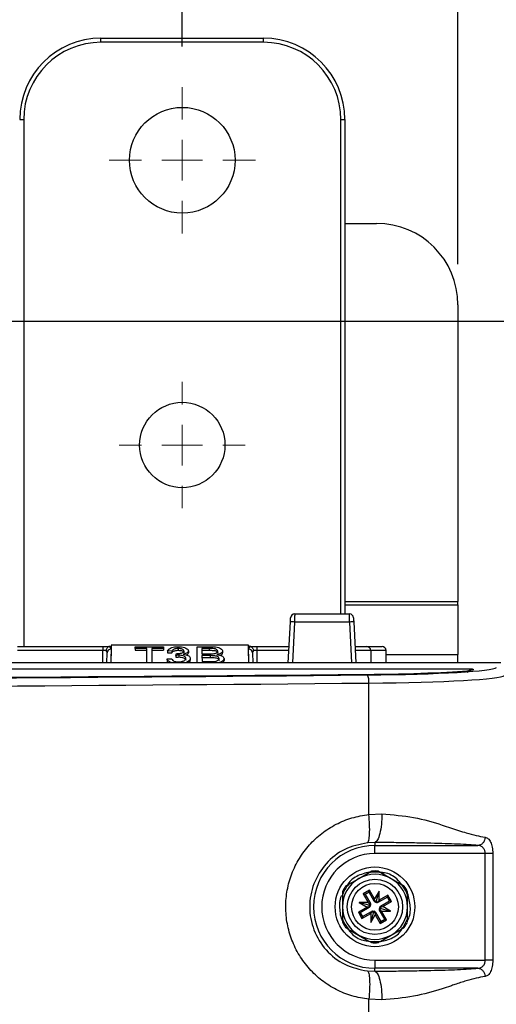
# Paper-space layout 'Sheet1' of a CAD drawing. Header units: millimetres. Extents: x 0 to 420, y 0 to 297.
# Tile 72 of 130: x 121 to 133, y 245 to 269. Entities that reach past the tile are written whole.
import ezdxf

# ---------------------------------------------------------------- set-up
doc = ezdxf.new("R2010")
doc.units = ezdxf.units.MM
doc.layers.add('SLD-0', color=179, linetype='Continuous')
doc.styles.add('SLDTEXTSTYLE1', font='TXT', dxfattribs={"width": 0.75})
doc.styles.add('SLDTEXTSTYLE3', font='TXT', dxfattribs={"width": 0.96})
doc.dimstyles.new('SLDDIMSTYLE0', dxfattribs={"dimtxt": 2.5, "dimasz": 3.302, "dimexe": 0, "dimexo": 0.0625, "dimtad": 1, "dimdec": 1, "dimlfac": 5, "dimrnd": 1e-09, "dimzin": 12, "dimdsep": 46, "dimtxsty": 'SLDTEXTSTYLE1', "dimblk1": 'NONE', "dimblk2": 'NONE', "dimsah": 1, "dimcen": 0.09, "dimadec": 0, "dimazin": 3, "dimtfac": 1, "dimtofl": 0, "dimtmove": 0, "dimatfit": 3, "dimldrblk": 'NONE', "dimfxl": 0, "dimfrac": 2, "dimtolj": 1, "dimtzin": 12, "dimarcsym": 0})
doc.dimstyles.new('SLDDIMSTYLE2', dxfattribs={"dimtxt": 2.5, "dimasz": 3.302, "dimexe": 0, "dimexo": 0.0625, "dimtad": 1, "dimdec": 0, "dimlfac": 5, "dimrnd": 1e-09, "dimzin": 12, "dimdsep": 46, "dimtxsty": 'SLDTEXTSTYLE1', "dimblk1": 'NONE', "dimblk2": 'NONE', "dimsah": 1, "dimcen": 0.09, "dimadec": 0, "dimazin": 3, "dimtfac": 1, "dimtofl": 0, "dimtmove": 0, "dimatfit": 3, "dimldrblk": 'NONE', "dimfxl": 0, "dimfrac": 2, "dimtolj": 1, "dimtzin": 12, "dimarcsym": 0})
doc.dimstyles.new('SLDDIMSTYLE3', dxfattribs={"dimtxt": 2.5, "dimasz": 3.302, "dimexe": 0, "dimexo": 0.0625, "dimtad": 1, "dimdec": 1, "dimlfac": 5, "dimrnd": 1e-09, "dimzin": 4, "dimdsep": 46, "dimtxsty": 'SLDTEXTSTYLE1', "dimblk1": 'NONE', "dimblk2": 'NONE', "dimsah": 1, "dimcen": 0, "dimadec": 0, "dimazin": 1, "dimtfac": 1, "dimtmove": 0, "dimatfit": 3, "dimldrblk": 'NONE', "dimfxl": 0, "dimfrac": 2, "dimtolj": 1, "dimtzin": 12, "dimarcsym": 0})

# ---------------------------------------------------------------- blocks, each defined once
blk = doc.blocks.new('SW_CENTERMARKSYMBOL_22')
at = {"layer": 'SLD-0', "color": 179, "linetype": 'Continuous', "lineweight": 18}
for p, q in [((0, 5), (0, 9)), ((0, 0), (0, 2.5)), ((-5, 0), (-9, 0)), ((0, 0), (-2.5, 0)), ((0, 0), (0, -2.5)), ((0, 0), (2.5, 0)), ((5, 0), (9, 0)), ((0, -5), (0, -9))]:
    blk.add_line(p, q, dxfattribs=at)
blk = doc.blocks.new('SW_CENTERMARKSYMBOL_23')
at = {"layer": 'SLD-0', "color": 179, "linetype": 'Continuous', "lineweight": 18}
for p, q in [((0, 5), (0, 7.75)), ((0, 0), (0, 2.5)), ((-5, 0), (-7.75, 0)), ((0, 0), (-2.5, 0)), ((0, 0), (0, -2.5)), ((0, 0), (2.5, 0)), ((5, 0), (7.75, 0)), ((0, -5), (0, -7.75))]:
    blk.add_line(p, q, dxfattribs=at)
blk = doc.blocks.new('_D_5')
at = {"layer": 'SLD-0', "color": 179}
for p, q in [((109.594, 268.22), (109.594, 283.642)), ((125.314, 268.218), (125.314, 283.642)), ((109.594, 282.642), (112.594, 283.142)), ((112.594, 282.142), (112.594, 283.142)), ((122.314, 283.142), (125.314, 282.642)), ((122.314, 283.142), (122.314, 282.142)), ((112.594, 282.142), (109.594, 282.642)), ((109.594, 282.642), (112.594, 282.642)), ((109.594, 282.642), (125.314, 282.642)), ((125.314, 282.642), (122.314, 282.142)), ((125.314, 282.642), (122.314, 282.642))]:
    blk.add_line(p, q, dxfattribs=at)
at = {"layer": 'SLD-0', "color": 179, "insert": (114.221, 285.677), "char_height": 2.5, "attachment_point": 1, "style": 'SLDTEXTSTYLE3'}
blk.add_mtext('78.6', dxfattribs=at)
blk = doc.blocks.new('_None')
blk = doc.blocks.new('_D_6')
at = {"layer": 'SLD-0', "color": 179}
for p, q in [((125.314, 268.218), (125.314, 283.642)), ((132.094, 262.866), (132.094, 283.642)), ((122.314, 283.142), (125.314, 282.642)), ((122.314, 283.142), (122.314, 282.142)), ((132.094, 282.642), (135.094, 283.142)), ((135.094, 282.142), (135.094, 283.142)), ((125.314, 282.642), (119.314, 282.642)), ((125.314, 282.642), (122.314, 282.142)), ((125.314, 282.642), (122.314, 282.642)), ((132.094, 282.642), (125.314, 282.642)), ((135.094, 282.142), (132.094, 282.642)), ((132.094, 282.642), (135.094, 282.642)), ((132.094, 282.642), (138.094, 282.642))]:
    blk.add_line(p, q, dxfattribs=at)
at = {"layer": 'SLD-0', "color": 179, "insert": (126.856, 285.677), "char_height": 2.5, "attachment_point": 1, "style": 'SLDTEXTSTYLE3'}
blk.add_mtext('34', dxfattribs=at)
blk = doc.blocks.new('_D_8')
at = {"layer": 'SLD-0', "color": 179}
for p, q in [((119.754, 261.466), (144.391, 261.466)), ((142.891, 258.466), (143.391, 261.466)), ((143.391, 261.466), (143.891, 258.466)), ((143.391, 261.466), (143.391, 258.466)), ((143.391, 261.466), (143.391, 144.575)), ((142.891, 258.466), (143.891, 258.466)), ((143.391, 144.575), (142.891, 147.575)), ((143.891, 147.575), (142.891, 147.575)), ((143.891, 147.575), (143.391, 144.575)), ((143.391, 144.575), (143.391, 147.575)), ((109.054, 144.575), (144.391, 144.575))]:
    blk.add_line(p, q, dxfattribs=at)
at = {"layer": 'SLD-0', "color": 179, "insert": (140.355, 198.864), "char_height": 2.5, "attachment_point": 1, "rotation": 90, "style": 'SLDTEXTSTYLE3'}
blk.add_mtext('584.5', dxfattribs=at)
blk = doc.blocks.new('_D_23')
at = {"layer": 'SLD-0', "color": 179}
for p, q in [((163.999, 261.493), (154.023, 261.493)), ((172.8, 249.896), (163.999, 261.493)), ((171.384, 252.588), (170.588, 251.984)), ((171.384, 252.588), (172.8, 249.896)), ((172.8, 249.896), (170.986, 252.286)), ((172.8, 249.896), (170.588, 251.984)), ((175.52, 246.312), (172.8, 249.896))]:
    blk.add_line(p, q, dxfattribs=at)
at = {"layer": 'SLD-0', "color": 179, "char_height": 2.5, "attachment_point": 1, "style": 'SLDTEXTSTYLE3'}
for s, insert in [('%%c', (152.773, 264.528)), ('9.0', (157.794, 264.566))]:
    blk.add_mtext(s, dxfattribs=dict(at, insert=insert))
blk = doc.blocks.new('_D_24')
at = {"layer": 'SLD-0', "color": 179}
for p, q in [((241.453, 256.697), (250.709, 264.131)), ((250.709, 264.131), (262.532, 264.131)), ((241.453, 256.697), (243.478, 258.965)), ((244.105, 258.186), (243.478, 258.965)), ((241.453, 256.697), (243.792, 258.576)), ((244.105, 258.186), (241.453, 256.697)), ((236.385, 252.627), (241.453, 256.697))]:
    blk.add_line(p, q, dxfattribs=at)
at = {"layer": 'SLD-0', "color": 179, "char_height": 2.5, "attachment_point": 1, "style": 'SLDTEXTSTYLE3'}
for s, insert in [('%%c', (251.047, 267.167)), ('13.0', (256.067, 267.205))]:
    blk.add_mtext(s, dxfattribs=dict(at, insert=insert))

psp = doc.layouts.new('Sheet1')

# ---------------------------------------------------------------- linework, layer by layer
at = {"layer": 'SLD-0', "color": 179, "linetype": 'Continuous', "lineweight": 25}
for p, q in [((123.314, 268.318), (123.314, 268.418)), ((123.314, 268.418), (127.314, 268.418)), ((127.314, 268.318), (127.314, 268.418)), ((127.314, 268.318), (123.314, 268.318)), ((121.314, 266.418), (121.414, 266.418)), ((129.214, 266.418), (129.314, 266.418)), ((129.314, 266.418), (129.314, 254.266)), ((129.314, 263.866), (130.094, 263.866)), ((132.094, 261.866), (132.094, 254.569)), ((132.094, 254.489), (132.094, 254.569)), ((132.094, 254.489), (132.094, 253.27)), ((127.977, 254.11), (127.978, 254.127)), ((127.978, 254.127), (127.979, 254.142)), ((127.979, 254.155), (127.98, 254.164)), ((127.979, 254.142), (127.979, 254.155)), ((127.98, 254.169), (127.98, 254.171)), ((127.98, 254.164), (127.98, 254.169)), ((128.077, 254.144), (128.076, 254.107)), ((128.078, 254.178), (128.077, 254.144)), ((128.079, 254.233), (128.078, 254.208)), ((128.078, 254.208), (128.078, 254.178)), ((128.08, 254.262), (128.079, 254.251)), ((128.079, 254.251), (128.079, 254.233)), ((128.08, 254.266), (128.08, 254.262)), ((128.08, 254.266), (129.427, 254.266)), ((129.427, 254.262), (129.427, 254.266)), ((129.428, 254.251), (129.427, 254.262)), ((129.428, 254.233), (129.428, 254.251)), ((129.429, 254.208), (129.428, 254.233)), ((129.43, 254.178), (129.429, 254.208)), ((129.43, 254.144), (129.43, 254.178)), ((129.431, 254.107), (129.43, 254.144)), ((129.527, 254.171), (129.527, 254.169)), ((129.527, 254.169), (129.527, 254.164)), ((129.527, 254.164), (129.528, 254.155)), ((129.528, 254.155), (129.529, 254.142)), ((129.529, 254.142), (129.529, 254.127)), ((129.529, 254.127), (129.53, 254.11)), ((127.922, 253.066), (127.975, 254.072)), ((127.975, 254.072), (127.976, 254.092)), ((127.976, 254.092), (127.977, 254.11)), ((128.076, 254.107), (128.075, 254.068)), ((129.432, 254.068), (128.075, 254.068)), ((129.432, 254.068), (129.431, 254.107)), ((129.53, 254.11), (129.531, 254.092)), ((129.531, 254.092), (129.532, 254.072)), ((129.532, 254.072), (129.585, 253.066)), ((121.258, 253.466), (123.363, 253.466)), ((123.363, 253.466), (123.535, 253.466)), ((123.363, 253.466), (123.363, 253.367)), ((123.535, 253.466), (123.563, 253.466)), ((123.562, 253.4), (123.559, 253.066)), ((123.563, 253.502), (123.56, 253.066)), ((123.563, 253.466), (123.562, 253.4)), ((126.944, 253.502), (123.563, 253.502)), ((123.563, 253.502), (123.563, 253.466)), ((124.156, 253.417), (124.157, 253.46)), ((124.445, 253.417), (124.156, 253.417)), ((124.156, 253.417), (124.156, 253.373)), ((124.157, 253.46), (124.85, 253.46)), ((124.442, 253.066), (124.445, 253.417)), ((124.851, 253.417), (124.562, 253.417)), ((124.562, 253.417), (124.565, 253.066)), ((124.85, 253.46), (124.851, 253.417)), ((124.851, 253.417), (124.851, 253.373)), ((125.215, 253.417), (125.215, 253.373)), ((125.676, 253.066), (125.68, 253.46)), ((125.68, 253.46), (126.012, 253.46)), ((125.797, 253.417), (125.798, 253.286)), ((125.973, 253.417), (125.797, 253.417)), ((125.973, 253.417), (125.973, 253.373)), ((126.944, 253.502), (126.944, 253.466)), ((126.947, 253.066), (126.944, 253.502)), ((126.945, 253.4), (126.944, 253.466)), ((126.944, 253.466), (126.972, 253.466)), ((126.948, 253.066), (126.945, 253.4)), ((126.972, 253.466), (127.144, 253.466)), ((127.144, 253.466), (127.144, 253.367)), ((127.144, 253.466), (127.943, 253.466)), ((129.564, 253.466), (129.849, 253.466)), ((129.849, 253.466), (130.229, 253.466)), ((123.363, 253.367), (121.258, 253.367)), ((123.46, 253.066), (123.462, 253.31)), ((124.156, 253.373), (124.445, 253.373)), ((124.563, 253.373), (124.851, 253.373)), ((124.939, 253.159), (125.05, 253.164)), ((124.939, 253.159), (124.939, 253.115)), ((124.953, 253.358), (124.952, 253.314)), ((124.952, 253.314), (125.06, 253.309)), ((125.06, 253.353), (124.953, 253.358)), ((125.06, 253.353), (125.06, 253.309)), ((125.158, 253.247), (125.17, 253.291)), ((125.158, 253.247), (125.158, 253.203)), ((125.229, 253.252), (125.229, 253.208)), ((125.356, 253.355), (125.356, 253.311)), ((125.463, 253.357), (125.463, 253.313)), ((125.51, 253.173), (125.511, 253.129)), ((125.797, 253.373), (125.973, 253.373)), ((125.798, 253.286), (125.987, 253.286)), ((126, 253.241), (125.798, 253.241)), ((125.798, 253.241), (125.8, 253.095)), ((125.799, 253.197), (126, 253.197)), ((126, 253.241), (126, 253.197)), ((126.305, 253.355), (126.305, 253.311)), ((126.341, 253.167), (126.342, 253.123)), ((127.045, 253.31), (127.047, 253.066)), ((129.949, 253.367), (129.952, 253.066)), ((130.332, 253.066), (130.329, 253.367)), ((132.094, 253.066), (132.094, 253.27)), ((133.154, 253.066), (100.656, 253.066)), ((125.8, 253.095), (126.015, 253.095)), ((89.868, 252.914), (132.442, 252.914)), ((129.903, 249.337), (129.903, 252.566)), ((129.903, 249.337), (130.225, 249.349)), ((130.054, 248.65), (129.869, 248.642)), ((130.054, 248.65), (130.054, 248.576)), ((130.054, 248.576), (132.587, 248.576)), ((130.054, 248.376), (130.054, 248.576)), ((132.766, 248.376), (130.054, 248.376)), ((132.766, 245.756), (132.766, 248.376)), ((132.951, 248.376), (132.951, 245.756)), ((129.909, 247.906), (129.654, 247.759)), ((130.454, 247.758), (130.2, 247.906)), ((129.654, 247.759), (129.399, 247.613)), ((130.709, 247.611), (130.454, 247.758)), ((129.254, 247.361), (129.254, 247.067)), ((129.922, 247.475), (129.766, 247.385)), ((129.814, 247.372), (129.766, 247.385)), ((129.766, 247.385), (129.89, 247.17)), ((129.909, 247.427), (129.814, 247.372)), ((129.814, 247.372), (129.941, 247.151)), ((129.909, 247.427), (129.922, 247.475)), ((130.036, 247.206), (129.909, 247.427)), ((130.046, 247.26), (129.922, 247.475)), ((130.158, 247.452), (130.046, 247.26)), ((130.094, 247.216), (130.158, 247.452)), ((130.157, 247.23), (130.158, 247.452)), ((130.373, 247.354), (130.157, 247.23)), ((130.36, 247.306), (130.373, 247.354)), ((130.462, 247.198), (130.373, 247.354)), ((130.854, 247.065), (130.854, 247.359)), ((129.904, 247.106), (129.667, 247.17)), ((129.89, 247.17), (129.667, 247.17)), ((129.667, 247.17), (129.86, 247.059)), ((129.89, 247.17), (129.924, 247.142)), ((129.941, 247.151), (129.924, 247.142)), ((130.036, 247.206), (130.053, 247.216)), ((130.053, 247.216), (130.046, 247.26)), ((130.094, 247.216), (130.07, 247.175)), ((130.094, 247.169), (130.094, 247.216)), ((130.157, 247.23), (130.129, 247.196)), ((130.139, 247.179), (130.129, 247.196)), ((130.36, 247.306), (130.139, 247.179)), ((130.194, 247.083), (130.415, 247.211)), ((130.247, 247.074), (130.462, 247.198)), ((130.415, 247.211), (130.36, 247.306)), ((130.415, 247.211), (130.462, 247.198)), ((129.254, 247.067), (129.253, 246.773)), ((129.86, 247.059), (129.645, 246.935)), ((129.692, 246.922), (129.645, 246.935)), ((129.645, 246.935), (129.734, 246.779)), ((129.913, 247.049), (129.692, 246.922)), ((129.692, 246.922), (129.747, 246.826)), ((129.734, 246.779), (129.95, 246.903)), ((129.747, 246.826), (129.968, 246.954)), ((129.904, 247.066), (129.86, 247.059)), ((129.951, 247.106), (129.904, 247.106)), ((129.904, 247.106), (129.944, 247.083)), ((129.913, 247.049), (129.904, 247.066)), ((129.95, 246.903), (129.978, 246.937)), ((130.013, 246.916), (129.95, 246.68)), ((129.95, 246.903), (129.95, 246.68)), ((129.95, 246.68), (130.061, 246.873)), ((129.968, 246.954), (129.978, 246.937)), ((130.013, 246.963), (130.013, 246.916)), ((130.013, 246.916), (130.037, 246.957)), ((130.071, 246.926), (130.054, 246.916)), ((130.054, 246.916), (130.061, 246.873)), ((130.061, 246.873), (130.185, 246.657)), ((130.071, 246.926), (130.198, 246.705)), ((130.156, 247.026), (130.203, 247.026)), ((130.203, 247.026), (130.163, 247.049)), ((130.166, 246.981), (130.183, 246.991)), ((130.293, 246.76), (130.166, 246.981)), ((130.217, 246.962), (130.183, 246.991)), ((130.194, 247.083), (130.203, 247.066)), ((130.203, 247.066), (130.247, 247.074)), ((130.203, 247.026), (130.44, 246.962)), ((130.341, 246.747), (130.217, 246.962)), ((130.217, 246.962), (130.44, 246.962)), ((130.44, 246.962), (130.247, 247.074)), ((130.853, 246.771), (130.854, 247.065)), ((129.747, 246.826), (129.734, 246.779)), ((130.185, 246.657), (130.341, 246.747)), ((130.198, 246.705), (130.185, 246.657)), ((130.198, 246.705), (130.293, 246.76)), ((130.293, 246.76), (130.341, 246.747)), ((129.398, 246.521), (129.653, 246.374)), ((130.453, 246.373), (130.708, 246.52)), ((129.653, 246.374), (129.907, 246.226)), ((130.198, 246.226), (130.453, 246.373)), ((130.054, 245.756), (130.054, 245.556)), ((130.054, 245.756), (132.766, 245.756)), ((129.869, 245.49), (130.054, 245.482)), ((130.054, 245.482), (130.054, 245.556)), ((132.587, 245.556), (130.054, 245.556)), ((129.903, 208.937), (129.903, 244.795)), ((130.225, 244.783), (129.903, 244.795))]:
    psp.add_line(p, q, dxfattribs=at)
at = {"layer": 'SLD-0', "color": 8, "linetype": 'Continuous', "lineweight": 25}
for p, q in [((121.414, 266.418), (121.414, 253.466)), ((129.214, 254.266), (129.214, 266.418)), ((129.314, 254.569), (132.094, 254.569)), ((129.314, 254.489), (132.094, 254.489)), ((128.075, 254.068), (128.022, 253.066)), ((129.485, 253.066), (129.432, 254.068)), ((123.36, 253.066), (123.363, 253.367)), ((127.144, 253.367), (127.147, 253.066)), ((127.938, 253.367), (127.144, 253.367)), ((130.329, 253.367), (129.949, 253.367)), ((130.33, 253.27), (132.094, 253.27))]:
    psp.add_line(p, q, dxfattribs=at)
at = {"layer": 'SLD-0', "color": 179, "linetype": 'Continuous', "lineweight": 25}
for centre, radius in [((125.314, 265.418), 1.3), ((125.314, 258.418), 1.05), ((130.054, 247.066), 0.98), ((130.054, 247.066), 0.68), ((130.054, 247.066), 0.576)]:
    psp.add_circle(centre, radius, dxfattribs=at)
for centre, radius, start, end in [((123.314, 266.418), 2, 90, 180), ((127.314, 266.418), 2, 0, 90), ((123.314, 266.418), 1.9, 90, 180), ((127.314, 266.418), 1.9, 0, 90), ((130.094, 261.866), 2, 0, 90), ((128.08, 254.166), 0.1, 89.9997, 176.9992), ((129.427, 254.166), 0.1, 3.0008, 89.9994), ((127.9, 251.207), 2.866, 86.4992, 88.4975), ((129.607, 251.208), 2.865, 91.5023, 93.5011), ((123.558, 253.305), 0.0957, 87.3131, 176.6581), ((126.949, 253.305), 0.0957, 3.342, 92.6885), ((129.849, 253.366), 0.1, 0.5, 89.9993), ((130.229, 253.366), 0.1, 0.5, 90), ((129.536, 252.608), 0.369, 353.4539, 25.2521), ((130.054, 247.066), 1.51, 90, 270), ((130.054, 247.066), 1.31, 90, 270), ((130.054, 247.066), 0.8, 59.9324, 119.9325), ((130.054, 247.066), 0.852, 80.1182, 99.7466), ((130.054, 247.066), 0.882, 84.8344, 95.0304), ((130.054, 247.066), 0.8, 119.9325, 179.9324), ((130.054, 247.066), 0.852, 140.1182, 159.7466), ((130.054, 247.066), 0.8, 359.9324, 59.9324), ((130.054, 247.066), 0.852, 20.1182, 39.7467), ((130.054, 247.066), 0.882, 144.8344, 155.0304), ((130.054, 247.066), 0.882, 24.8344, 35.0304), ((129.876, 247.114), 0.075, 354.2624, 29.9334), ((130.101, 247.244), 0.075, 209.9337, 245.6024), ((130.101, 247.244), 0.075, 264.2624, 299.9325), ((130.054, 247.066), 0.8, 179.9324, 239.9324), ((129.876, 247.114), 0.075, 299.9327, 335.603), ((130.006, 246.889), 0.075, 84.2624, 119.9324), ((130.006, 246.889), 0.075, 29.9325, 65.6022), ((130.231, 247.018), 0.075, 174.2624, 209.9315), ((130.231, 247.018), 0.075, 119.9315, 155.6016), ((130.054, 247.066), 0.8, 299.9324, 359.9324), ((130.054, 247.066), 0.852, 200.1182, 219.7466), ((130.054, 247.066), 0.882, 204.8344, 215.0304), ((130.054, 247.066), 0.852, 320.1182, 339.7466), ((130.054, 247.066), 0.882, 324.8344, 335.0304), ((130.054, 247.066), 0.8, 239.9324, 299.9324), ((130.054, 247.066), 0.852, 260.1182, 279.7466), ((130.054, 247.066), 0.882, 264.8344, 275.0304)]:
    psp.add_arc(centre, radius, start, end, dxfattribs=at)
for centre, major_axis, ratio, start_param, end_param in [((123.362, 253.4), (0.2, 0), 0.461511, 6.278066, 7.021705), ((127.145, 253.4), (0.2, 0), 0.461511, 2.403073, 3.146712), ((123.363, 253.366), (0.1, 0.001), 0.008724, 0.660603, 1.570568), ((123.362, 253.309), (0.0994, 0.0121), 0.929702, 6.161882, 6.822654), ((127.145, 253.309), (0.0994, -0.0121), 0.929702, 2.602124, 3.262896), ((127.144, 253.366), (0.1, -0.001), 0.008724, 1.571025, 2.48099), ((129.245, 252.962), (3.8, 0), 0.052408, 4.877617, 6.230824), ((81.554, 267.959), (293.62, 0), 0.052408, 4.727257, 4.877542), ((81.554, 267.951), (293.757, 0), 0.052408, 4.731304, 4.877617), ((129.245, 252.963), (3.532, 0), 0.052408, 4.877542, 5.8274), ((129.245, 252.763), (4, 0), 0.049787, 4.877617, 6.230825), ((81.554, 267.752), (293.957, 0), 0.052372, 4.731304, 4.877617), ((129.876, 247.058), (0, 0.102), 0.833591, 5.212777, 5.681932), ((130.15, 247.215), (0.0883, -0.0511), 0.833591, 3.742842, 4.211996), ((130.045, 247.244), (0.102, 0), 0.833591, 5.212777, 5.681914), ((129.904, 247.163), (0.0511, 0.0883), 0.833591, 3.742856, 4.212009), ((130.062, 246.889), (0.102, 0), 0.833591, 2.071184, 2.540346), ((129.957, 246.917), (0.0883, -0.0511), 0.833591, 0.601268, 1.070414), ((130.231, 247.075), (0, 0.102), 0.833591, 2.071184, 2.540328), ((130.203, 246.97), (0.0511, 0.0883), 0.833591, 0.601254, 1.070401)]:
    psp.add_ellipse(centre, major_axis=major_axis, ratio=ratio, start_param=start_param, end_param=end_param, dxfattribs=at)
at = {"layer": 'SLD-0', "color": 8, "linetype": 'Continuous', "lineweight": 25}
psp.add_ellipse((129.249, 253.366), major_axis=(0.7, 0.001), ratio=0.001247, start_param=0.000009, end_param=1.095947, dxfattribs=at)
at = {"layer": 'SLD-0', "color": 179, "linetype": 'Continuous', "lineweight": 25}
for points, knots in [([(123.51, 253.463), (123.501, 253.459), (123.484, 253.451), (123.462, 253.428), (123.448, 253.399), (123.443, 253.378), (123.442, 253.368), (123.442, 253.367)], [0, 0, 0, 0, 0.253858, 0.507701, 0.762692, 0.990709, 1, 1, 1, 1]), ([(123.535, 253.466), (123.531, 253.466), (123.522, 253.466), (123.514, 253.464), (123.51, 253.463)], [0, 0, 0, 0, 0.516647, 1, 1, 1, 1]), ([(124.953, 253.358), (124.964, 253.377), (124.983, 253.407), (125.05, 253.439), (125.121, 253.456), (125.178, 253.46), (125.207, 253.46), (125.211, 253.46)], [0, 0, 0, 0, 0.35279, 0.562361, 0.772748, 0.968723, 1, 1, 1, 1]), ([(125.215, 253.417), (125.193, 253.416), (125.155, 253.414), (125.11, 253.401), (125.077, 253.383), (125.065, 253.365), (125.06, 253.354), (125.06, 253.353)], [0, 0, 0, 0, 0.2701784, 0.4663574, 0.6624372, 0.9632596, 1, 1, 1, 1]), ([(125.211, 253.46), (125.24, 253.459), (125.297, 253.457), (125.374, 253.439), (125.428, 253.414), (125.458, 253.385), (125.461, 253.366), (125.463, 253.357)], [0, 0, 0, 0, 0.222996, 0.435554, 0.648821, 0.842398, 1, 1, 1, 1]), ([(125.356, 253.355), (125.355, 253.363), (125.352, 253.377), (125.328, 253.396), (125.293, 253.409), (125.253, 253.416), (125.226, 253.416), (125.215, 253.417)], [0, 0, 0, 0, 0.237682, 0.44189, 0.646218, 0.851021, 1, 1, 1, 1]), ([(126.187, 253.35), (126.185, 253.36), (126.182, 253.376), (126.158, 253.395), (126.13, 253.407), (126.087, 253.414), (126.034, 253.416), (125.993, 253.417), (125.973, 253.417)], [0, 0, 0, 0, 0.227788, 0.367908, 0.486729, 0.605491, 0.803385, 1, 1, 1, 1]), ([(126.012, 253.46), (126.052, 253.459), (126.119, 253.458), (126.204, 253.443), (126.261, 253.419), (126.298, 253.388), (126.303, 253.365), (126.305, 253.355)], [0, 0, 0, 0, 0.279487, 0.451646, 0.624576, 0.830338, 1, 1, 1, 1]), ([(126.997, 253.463), (126.993, 253.464), (126.985, 253.466), (126.976, 253.466), (126.972, 253.466)], [0, 0, 0, 0, 0.511954, 1, 1, 1, 1]), ([(126.997, 253.463), (127.006, 253.459), (127.023, 253.451), (127.045, 253.428), (127.059, 253.399), (127.064, 253.378), (127.065, 253.368), (127.065, 253.367)], [0, 0, 0, 0, 0.253856, 0.507697, 0.762696, 0.990712, 1, 1, 1, 1]), ([(125.061, 253.066), (125.048, 253.069), (125.011, 253.079), (124.969, 253.107), (124.945, 253.136), (124.94, 253.154), (124.939, 253.159)], [0, 0, 0, 0, 0.1704389, 0.4966517, 0.8686829, 1, 1, 1, 1]), ([(125.05, 253.164), (125.057, 253.15), (125.069, 253.13), (125.108, 253.107), (125.149, 253.095), (125.188, 253.09), (125.212, 253.09), (125.22, 253.09)], [0, 0, 0, 0, 0.3699011, 0.5524682, 0.7364724, 0.9093285, 1, 1, 1, 1]), ([(125.06, 253.309), (125.065, 253.319), (125.074, 253.336), (125.109, 253.357), (125.15, 253.368), (125.187, 253.372), (125.209, 253.372), (125.215, 253.373)], [0, 0, 0, 0, 0.3179057, 0.5239033, 0.7306559, 0.9275161, 1, 1, 1, 1]), ([(125.229, 253.252), (125.222, 253.252), (125.208, 253.252), (125.184, 253.25), (125.168, 253.248), (125.158, 253.247)], [0, 0, 0, 0, 0.285788, 0.581691, 1, 1, 1, 1]), ([(125.158, 253.203), (125.163, 253.203), (125.176, 253.205), (125.199, 253.207), (125.218, 253.207), (125.229, 253.208)], [0, 0, 0, 0, 0.2340575, 0.5279964, 1, 1, 1, 1]), ([(125.17, 253.291), (125.17, 253.291), (125.172, 253.291), (125.177, 253.29), (125.181, 253.29), (125.183, 253.29)], [0, 0, 0, 0, 0.123509, 0.52339, 1, 1, 1, 1]), ([(125.183, 253.29), (125.212, 253.292), (125.259, 253.294), (125.311, 253.308), (125.339, 253.322), (125.354, 253.338), (125.355, 253.35), (125.356, 253.355)], [0, 0, 0, 0, 0.336213, 0.530578, 0.685851, 0.840777, 1, 1, 1, 1]), ([(125.215, 253.373), (125.233, 253.372), (125.269, 253.371), (125.312, 253.358), (125.336, 253.347), (125.341, 253.34), (125.342, 253.339)], [0, 0, 0, 0, 0.343997, 0.674558, 0.96069, 1, 1, 1, 1]), ([(125.22, 253.09), (125.245, 253.091), (125.288, 253.093), (125.34, 253.108), (125.376, 253.127), (125.397, 253.149), (125.399, 253.166), (125.4, 253.173)], [0, 0, 0, 0, 0.245143, 0.426115, 0.606359, 0.818902, 1, 1, 1, 1]), ([(125.4, 253.173), (125.399, 253.184), (125.395, 253.202), (125.363, 253.227), (125.318, 253.244), (125.27, 253.251), (125.24, 253.252), (125.229, 253.252)], [0, 0, 0, 0, 0.253907, 0.469427, 0.685338, 0.883696, 1, 1, 1, 1]), ([(125.229, 253.208), (125.249, 253.207), (125.29, 253.206), (125.341, 253.192), (125.378, 253.173), (125.398, 253.151), (125.399, 253.136), (125.4, 253.129)], [0, 0, 0, 0, 0.212279, 0.432575, 0.618611, 0.831129, 1, 1, 1, 1]), ([(125.463, 253.357), (125.46, 253.346), (125.456, 253.326), (125.42, 253.3), (125.375, 253.284), (125.345, 253.277), (125.334, 253.275)], [0, 0, 0, 0, 0.308523, 0.581484, 0.854547, 1, 1, 1, 1]), ([(125.334, 253.275), (125.356, 253.272), (125.401, 253.266), (125.456, 253.247), (125.496, 253.219), (125.509, 253.193), (125.51, 253.177), (125.51, 253.173)], [0, 0, 0, 0, 0.213837, 0.426427, 0.638699, 0.917022, 1, 1, 1, 1]), ([(125.51, 253.173), (125.507, 253.157), (125.5, 253.126), (125.45, 253.088), (125.402, 253.073), (125.381, 253.066)], [0, 0, 0, 0, 0.3933264, 0.7351819, 1, 1, 1, 1]), ([(125.418, 253.258), (125.431, 253.265), (125.456, 253.281), (125.462, 253.301), (125.463, 253.312), (125.463, 253.313)], [0, 0, 0, 0, 0.460104, 0.943796, 1, 1, 1, 1]), ([(125.973, 253.373), (126.009, 253.372), (126.058, 253.372), (126.121, 253.365), (126.155, 253.353), (126.179, 253.334), (126.186, 253.318), (126.186, 253.308), (126.186, 253.306)], [0, 0, 0, 0, 0.343699, 0.480152, 0.618053, 0.765313, 0.960465, 1, 1, 1, 1]), ([(125.987, 253.286), (125.997, 253.286), (126.018, 253.286), (126.055, 253.286), (126.081, 253.289), (126.096, 253.29)], [0, 0, 0, 0, 0.276199, 0.558475, 1, 1, 1, 1]), ([(126.22, 253.168), (126.217, 253.179), (126.214, 253.197), (126.183, 253.219), (126.143, 253.233), (126.079, 253.24), (126.03, 253.241), (126, 253.241)], [0, 0, 0, 0, 0.244295, 0.395518, 0.547553, 0.720428, 1, 1, 1, 1]), ([(126, 253.197), (126.02, 253.197), (126.064, 253.196), (126.124, 253.192), (126.171, 253.18), (126.202, 253.163), (126.218, 253.143), (126.219, 253.129), (126.219, 253.124)], [0, 0, 0, 0, 0.189998, 0.411656, 0.55206, 0.692451, 0.877743, 1, 1, 1, 1]), ([(126.092, 253.097), (126.111, 253.1), (126.145, 253.103), (126.186, 253.119), (126.211, 253.138), (126.219, 253.156), (126.22, 253.166), (126.22, 253.168)], [0, 0, 0, 0, 0.257394, 0.44874, 0.690377, 0.936225, 1, 1, 1, 1]), ([(126.096, 253.29), (126.112, 253.294), (126.141, 253.299), (126.169, 253.314), (126.184, 253.331), (126.186, 253.343), (126.187, 253.35)], [0, 0, 0, 0, 0.285411, 0.514242, 0.742156, 1, 1, 1, 1]), ([(126.305, 253.355), (126.302, 253.343), (126.296, 253.319), (126.251, 253.289), (126.2, 253.274), (126.172, 253.267), (126.165, 253.266)], [0, 0, 0, 0, 0.310197, 0.635955, 0.915603, 1, 1, 1, 1]), ([(126.165, 253.266), (126.194, 253.261), (126.247, 253.253), (126.303, 253.227), (126.336, 253.199), (126.34, 253.178), (126.341, 253.167)], [0, 0, 0, 0, 0.29062, 0.526812, 0.762464, 1, 1, 1, 1]), ([(126.341, 253.167), (126.337, 253.151), (126.331, 253.122), (126.285, 253.089), (126.243, 253.071), (126.216, 253.067), (126.211, 253.066)], [0, 0, 0, 0, 0.404196, 0.700867, 0.944308, 1, 1, 1, 1]), ([(126.249, 253.249), (126.252, 253.25), (126.275, 253.257), (126.297, 253.28), (126.303, 253.301), (126.305, 253.311)], [0, 0, 0, 0, 0.069051, 0.542866, 1, 1, 1, 1]), ([(124.939, 253.115), (124.942, 253.099), (124.946, 253.082), (124.968, 253.068), (124.971, 253.066)], [0, 0, 0, 0, 0.889574, 1, 1, 1, 1]), ([(125.476, 253.066), (125.489, 253.079), (125.509, 253.1), (125.51, 253.122), (125.511, 253.129)], [0, 0, 0, 0, 0.658395, 1, 1, 1, 1]), ([(126.015, 253.095), (126.022, 253.095), (126.036, 253.095), (126.062, 253.096), (126.08, 253.097), (126.092, 253.097)], [0, 0, 0, 0, 0.274724, 0.549481, 1, 1, 1, 1]), ([(126.307, 253.066), (126.317, 253.074), (126.339, 253.092), (126.341, 253.112), (126.342, 253.123)], [0, 0, 0, 0, 0.437546, 1, 1, 1, 1]), ([(132.438, 252.886), (132.437, 252.885), (132.432, 252.884), (132.399, 252.88), (132.377, 252.878)], [0, 0, 0, 0, 0.339746, 1, 1, 1, 1]), ([(132.442, 252.914), (132.442, 252.914), (132.451, 252.911), (132.478, 252.904), (132.494, 252.893), (132.437, 252.884), (132.416, 252.881)], [0, 0, 0, 0, 0.0036721, 0.1975133, 0.7053735, 0.999995, 0.999995, 0.999995, 0.999995]), ([(132.418, 252.883), (132.423, 252.89), (132.436, 252.907), (132.439, 252.911), (132.442, 252.914), (132.442, 252.914)], [0, 0, 0, 0, 0.402096, 0.988304, 1, 1, 1, 1]), ([(129.903, 244.795), (129.763, 244.818), (129.486, 244.863), (129.096, 245.025), (128.741, 245.249), (128.434, 245.535), (128.184, 245.871), (127.999, 246.245), (127.886, 246.648), (127.847, 247.065), (127.885, 247.481), (127.998, 247.884), (128.183, 248.26), (128.433, 248.596), (128.739, 248.882), (129.094, 249.106), (129.485, 249.269), (129.763, 249.314), (129.903, 249.337)], [0, 0, 0, 0, 0.063614, 0.126723, 0.189353, 0.251895, 0.313892, 0.376099, 0.437813, 0.499848, 0.561613, 0.623589, 0.6857, 0.747771, 0.810372, 0.872902, 0.936243, 1, 1, 1, 1]), ([(129.869, 248.642), (129.881, 248.657), (129.906, 248.688), (129.925, 248.851), (129.925, 249.079), (129.91, 249.253), (129.903, 249.337)], [0, 0, 0, 0, 0.241, 0.499999, 0.758998, 1, 1, 1, 1]), ([(130.225, 249.349), (130.222, 249.264), (130.215, 249.087), (130.175, 248.856), (130.118, 248.692), (130.075, 248.664), (130.054, 248.65)], [0, 0, 0, 0, 0.24075, 0.499999, 0.759247, 1, 1, 1, 1]), ([(130.225, 249.349), (130.491, 249.329), (131.027, 249.287), (131.566, 249.123), (131.985, 248.989), (132.371, 248.854), (132.617, 248.805), (132.763, 248.776)], [0, 0, 0, 0, 0.249011, 0.500867, 0.582293, 0.752522, 1, 1, 1, 1]), ([(129.869, 248.642), (129.677, 248.601), (129.297, 248.52), (128.829, 248.148), (128.521, 247.647), (128.413, 247.065), (128.521, 246.483), (128.831, 245.983), (129.298, 245.612), (129.678, 245.531), (129.869, 245.49)], [0, 0, 0, 0, 0.127608, 0.252934, 0.376902, 0.50015, 0.623408, 0.747396, 0.872765, 1, 1, 1, 1]), ([(132.587, 248.576), (132.517, 248.582), (132.378, 248.594), (132.096, 248.608), (131.779, 248.62), (131.405, 248.63), (130.98, 248.638), (130.516, 248.644), (130.209, 248.648), (130.054, 248.65)], [0, 0, 0, 0, 0.131198, 0.2621929, 0.3871772, 0.520151, 0.6833782, 0.8399207, 1, 1, 1, 1]), ([(132.763, 248.776), (132.76, 248.751), (132.756, 248.713), (132.734, 248.667), (132.711, 248.635), (132.683, 248.61), (132.642, 248.584), (132.609, 248.579), (132.587, 248.576)], [0, 0, 0, 0, 0.239807, 0.368584, 0.500004, 0.631427, 0.760202, 1, 1, 1, 1]), ([(132.766, 248.376), (132.765, 248.389), (132.764, 248.416), (132.754, 248.454), (132.738, 248.489), (132.709, 248.529), (132.659, 248.566), (132.612, 248.573), (132.587, 248.576)], [0, 0, 0, 0, 0.107812, 0.218708, 0.335155, 0.459281, 0.713702, 1, 1, 1, 1]), ([(132.763, 248.776), (132.79, 248.768), (132.841, 248.754), (132.892, 248.68), (132.922, 248.602), (132.939, 248.533), (132.949, 248.457), (132.951, 248.403), (132.951, 248.376)], [0, 0, 0, 0, 0.262349, 0.509959, 0.633755, 0.75467, 0.877887, 1, 1, 1, 1]), ([(132.951, 248.376), (132.942, 248.376), (132.924, 248.376), (132.879, 248.376), (132.825, 248.376), (132.785, 248.376), (132.766, 248.376)], [0, 0, 0, 0, 0.24442, 0.500001, 0.755566, 1, 1, 1, 1]), ([(129.962, 247.931), (129.854, 247.906), (129.639, 247.855), (129.432, 247.713), (129.376, 247.605), (129.371, 247.596)], [0, 0, 0, 0, 0.478501, 0.954212, 1, 1, 1, 1]), ([(129.976, 247.945), (129.976, 247.945), (129.976, 247.944), (129.972, 247.942), (129.962, 247.937), (129.941, 247.924), (129.922, 247.913), (129.909, 247.906)], [0, 0, 0, 0, 0.0653667, 0.1471244, 0.2772357, 0.536158, 1, 1, 1, 1]), ([(130.2, 247.906), (130.187, 247.913), (130.171, 247.923), (130.15, 247.935), (130.14, 247.941), (130.134, 247.944), (130.133, 247.945), (130.133, 247.945), (130.133, 247.945)], [0, 0, 0, 0, 0.470323, 0.631503, 0.834303, 0.912023, 0.990552, 1, 1, 1, 1]), ([(130.714, 247.608), (130.675, 247.658), (130.568, 247.795), (130.37, 247.903), (130.224, 247.91), (130.19, 247.912)], [0, 0, 0, 0, 0.302783, 0.835179, 1, 1, 1, 1]), ([(129.399, 247.613), (129.393, 247.609), (129.376, 247.599), (129.354, 247.587), (129.34, 247.578), (129.335, 247.575), (129.333, 247.574), (129.333, 247.574), (129.333, 247.574)], [0, 0, 0, 0, 0.246964, 0.653633, 0.816168, 0.898581, 0.968253, 1, 1, 1, 1]), ([(130.776, 247.572), (130.776, 247.572), (130.775, 247.573), (130.773, 247.574), (130.766, 247.578), (130.745, 247.59), (130.724, 247.602), (130.709, 247.611), (130.709, 247.611)], [0, 0, 0, 0, 0.053178, 0.117713, 0.227187, 0.430302, 0.997334, 1, 1, 1, 1]), ([(129.254, 247.438), (129.254, 247.438), (129.254, 247.438), (129.254, 247.436), (129.254, 247.429), (129.254, 247.412), (129.254, 247.388), (129.254, 247.369), (129.254, 247.361)], [0, 0, 0, 0, 0.035403, 0.098237, 0.195706, 0.367408, 0.7405, 1, 1, 1, 1]), ([(130.853, 246.733), (130.857, 246.738), (130.92, 246.836), (130.944, 247.082), (130.885, 247.295), (130.856, 247.402)], [0, 0, 0, 0, 0.028893, 0.5104, 1, 1, 1, 1]), ([(130.854, 247.359), (130.854, 247.374), (130.854, 247.393), (130.854, 247.417), (130.854, 247.429), (130.854, 247.435), (130.854, 247.437), (130.854, 247.437), (130.854, 247.437)], [0, 0, 0, 0, 0.47032, 0.631491, 0.8342994, 0.91203, 0.9905511, 1, 1, 1, 1]), ([(129.234, 247.348), (129.231, 247.342), (129.174, 247.24), (129.179, 247), (129.216, 246.749), (129.3, 246.645), (129.314, 246.627)], [0, 0, 0, 0, 0.024839, 0.466293, 0.911978, 1, 1, 1, 1]), ([(129.253, 246.773), (129.253, 246.759), (129.253, 246.739), (129.253, 246.715), (129.253, 246.704), (129.253, 246.697), (129.253, 246.696), (129.253, 246.696), (129.253, 246.696)], [0, 0, 0, 0, 0.4703148, 0.6315139, 0.8342939, 0.9120236, 0.9905521, 1, 1, 1, 1]), ([(130.853, 246.694), (130.853, 246.694), (130.853, 246.694), (130.853, 246.696), (130.853, 246.703), (130.853, 246.72), (130.853, 246.744), (130.853, 246.763), (130.853, 246.771)], [0, 0, 0, 0, 0.035405, 0.098227, 0.195694, 0.367392, 0.740506, 1, 1, 1, 1]), ([(129.331, 246.56), (129.331, 246.56), (129.332, 246.56), (129.334, 246.558), (129.341, 246.554), (129.362, 246.542), (129.383, 246.53), (129.398, 246.521), (129.398, 246.521)], [0, 0, 0, 0, 0.053178, 0.117715, 0.22719, 0.430308, 0.997334, 1, 1, 1, 1]), ([(129.392, 246.524), (129.418, 246.487), (129.508, 246.359), (129.701, 246.246), (129.862, 246.229), (129.912, 246.224)], [0, 0, 0, 0, 0.217732, 0.756402, 1, 1, 1, 1]), ([(130.109, 246.202), (130.212, 246.219), (130.424, 246.255), (130.644, 246.393), (130.714, 246.512), (130.728, 246.535)], [0, 0, 0, 0, 0.433012, 0.887357, 1, 1, 1, 1]), ([(130.708, 246.52), (130.709, 246.52), (130.722, 246.528), (130.739, 246.538), (130.758, 246.549), (130.767, 246.554), (130.773, 246.557), (130.774, 246.558), (130.775, 246.558), (130.775, 246.558)], [0, 0, 0, 0, 0.052036, 0.488736, 0.651283, 0.81481, 0.895917, 0.977784, 1, 1, 1, 1]), ([(129.907, 246.226), (129.92, 246.219), (129.937, 246.209), (129.957, 246.198), (129.967, 246.192), (129.973, 246.188), (129.974, 246.188), (129.974, 246.188), (129.974, 246.188)], [0, 0, 0, 0, 0.4703528, 0.6315281, 0.8342988, 0.9120322, 0.9905517, 1, 1, 1, 1]), ([(130.131, 246.188), (130.131, 246.188), (130.131, 246.188), (130.135, 246.19), (130.144, 246.195), (130.165, 246.207), (130.184, 246.218), (130.198, 246.226)], [0, 0, 0, 0, 0.057894, 0.136275, 0.258174, 0.495088, 1, 1, 1, 1]), ([(132.587, 245.556), (132.612, 245.56), (132.659, 245.566), (132.709, 245.603), (132.738, 245.643), (132.754, 245.678), (132.764, 245.716), (132.765, 245.743), (132.766, 245.756)], [0, 0, 0, 0, 0.285131, 0.540581, 0.664747, 0.781224, 0.892154, 1, 1, 1, 1]), ([(132.951, 245.756), (132.951, 245.729), (132.949, 245.676), (132.939, 245.6), (132.922, 245.531), (132.892, 245.452), (132.841, 245.378), (132.79, 245.364), (132.763, 245.356)], [0, 0, 0, 0, 0.121849, 0.244809, 0.366035, 0.490186, 0.738752, 1, 1, 1, 1]), ([(132.951, 245.756), (132.942, 245.756), (132.924, 245.756), (132.879, 245.756), (132.825, 245.756), (132.785, 245.756), (132.766, 245.756)], [0, 0, 0, 0, 0.24442, 0.500001, 0.755566, 1, 1, 1, 1]), ([(129.869, 245.49), (129.881, 245.475), (129.906, 245.444), (129.925, 245.281), (129.925, 245.053), (129.91, 244.879), (129.903, 244.795)], [0, 0, 0, 0, 0.241, 0.499999, 0.759001, 1, 1, 1, 1]), ([(130.054, 245.482), (130.207, 245.484), (130.515, 245.488), (130.978, 245.494), (131.405, 245.503), (131.779, 245.513), (132.096, 245.525), (132.378, 245.539), (132.517, 245.55), (132.587, 245.556)], [0, 0, 0, 0, 0.1584419, 0.3165923, 0.4798493, 0.6127866, 0.7378072, 0.868802, 1, 1, 1, 1]), ([(130.054, 245.482), (130.075, 245.468), (130.118, 245.44), (130.175, 245.277), (130.215, 245.046), (130.222, 244.868), (130.225, 244.783)], [0, 0, 0, 0, 0.240753, 0.500001, 0.759247, 1, 1, 1, 1]), ([(132.587, 245.556), (132.609, 245.553), (132.642, 245.548), (132.683, 245.523), (132.711, 245.497), (132.734, 245.465), (132.756, 245.419), (132.76, 245.381), (132.763, 245.356)], [0, 0, 0, 0, 0.239799, 0.368571, 0.500001, 0.631414, 0.760201, 1, 1, 1, 1]), ([(132.763, 245.356), (132.617, 245.328), (132.398, 245.284), (132.082, 245.177), (131.881, 245.11), (131.565, 245.009), (131.027, 244.846), (130.491, 244.804), (130.225, 244.783)], [0, 0, 0, 0, 0.247458, 0.372947, 0.417754, 0.499175, 0.75101, 1, 1, 1, 1])]:
    psp.add_open_spline(points, degree=3, knots=knots, dxfattribs=at)
at = {"layer": 'SLD-0', "color": 8, "linetype": 'Continuous', "lineweight": 25}
psp.add_open_spline([(132.328, 252.83), (132.345, 252.85), (132.387, 252.899), (132.422, 252.908), (132.442, 252.914)], degree=3, knots=[0, 0, 0, 0, 0.4228862, 1, 1, 1, 1], dxfattribs=at)

# ---------------------------------------------------------------- block references
at = {"color": 7, "linetype": 'Continuous', "xscale": 0.2, "yscale": 0.2, "zscale": 0.2}
for name, p in [('SW_CENTERMARKSYMBOL_22', (125.314, 265.418)), ('SW_CENTERMARKSYMBOL_23', (125.314, 258.418))]:
    psp.add_blockref(name, p, dxfattribs=at)

# ---------------------------------------------------------------- dimensions: what is measured, and where the dimension line sits
at = {"layer": 'SLD-0', "color": 179}
for base, p2, dimstyle, picture, middle in [((109.594, 282.642), (109.594, 267.22), 'SLDDIMSTYLE0', '_D_5', (117.454, 282.642)), ((132.094, 282.642), (132.094, 261.866), 'SLDDIMSTYLE2', '_D_6', (128.704, 282.642))]:
    dim = psp.add_linear_dim(base=base, p1=(125.314, 267.218), p2=p2, dimstyle=dimstyle, dxfattribs=at)
    dim.commit()
    dim.dimension.update_dxf_attribs({"geometry": picture, "text_midpoint": middle, "dimtype": 160})
for p1, picture, middle in [((0.889, 0.948), '_D_24', (257.414, 266.248)), ((0.517, 0.737), '_D_23', (158.218, 263.609))]:
    dim = psp.add_diameter_dim_2p(p1=p1, p2=(0, 0), dimstyle='SLDDIMSTYLE3', dxfattribs=at)
    dim.commit()
    dim.dimension.update_dxf_attribs({"geometry": picture, "text_midpoint": middle, "dimtype": 163})
dim = psp.add_linear_dim(base=(143.391, 261.466), p1=(108.054, 144.575), p2=(118.754, 261.466), angle=90, dimstyle='SLDDIMSTYLE0', dxfattribs=at)
dim.commit()
dim.dimension.update_dxf_attribs({"geometry": '_D_8', "text_midpoint": (143.391, 203.02), "dimtype": 160})

doc.saveas('drawing.dxf')
